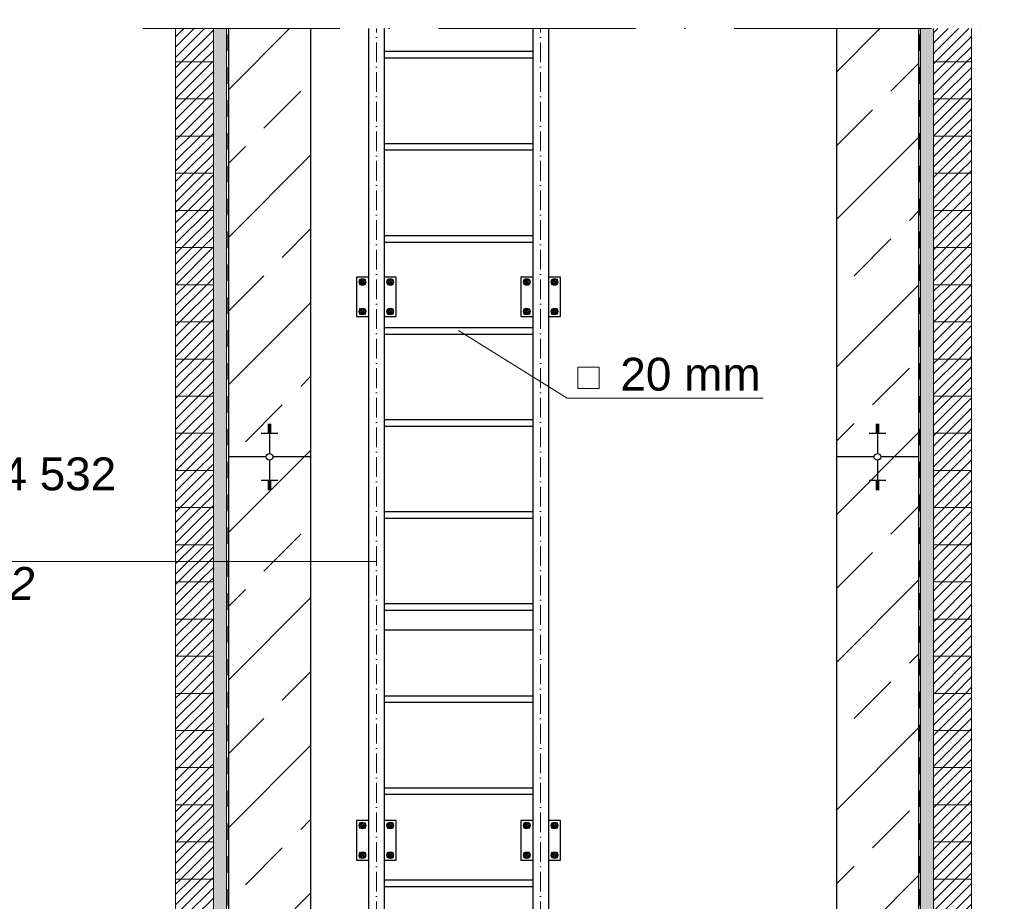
# Model space of a CAD drawing. Header units: millimetres. Extents: x -14064 to 10606674, y -83552 to 74051.
# Tile 108 of 256: x 8000 to 10997, y -20287 to -17605. Entities that reach past the tile are written whole.
import ezdxf

# ---------------------------------------------------------------- set-up
doc = ezdxf.new("R2010")
doc.units = ezdxf.units.MM
doc.linetypes.add('ACAD_ISO10W100', pattern=[18, 12, -3, 0, -3])
doc.linetypes.add('JIS_02_1.0', pattern=[2, 1, -1])
doc.layers.add('Bemaßung', color=7, linetype='Continuous', lineweight=9)
doc.layers.add('Beschriftung', color=7, linetype='Continuous', lineweight=9)
doc.styles.add('LBB3.5M1000', font='isocp.shx', dxfattribs={"height": 3.5})
pattern_1 = [(37.5, (-82682.378, 21858.412), (-0.4000078, 12.2353309), [0, -9.652, 0, -10.795, 0, -10.31875]), (7.5, (-82682.378, 21858.412), (11.238082, 17.9206275), [0, -5.207, 0, -8.6995, 0, -3.33375]), (327.5, (-82690.188, 21858.412), (19.7748093, 0.0359296), [0, -3.175, 0, -11.43, 0, -14.9225]), (317.5, (-82690.188, 21858.412), (19.0889113, 5.573233), [0, -1.5875, 0, -7.493, 0, -8.5725])]
pattern_2 = [(45, (-84081.936, 21858.412), (-15.715448, 15.715448), [])]

msp = doc.modelspace()

# ---------------------------------------------------------------- hatches: boundary and pattern name
h = msp.add_hatch()
h.set_pattern_fill('ANSI33', color=256, scale=50)
h.set_pattern_definition([(45, (-82799.46, 21858.4), (-224.5064, 224.5064), []), (45, (-82574.96, 21858.4), (-224.5064, 224.5064), [158.75, -79.375])])
edge = h.paths.add_edge_path()
edge.add_line((8885.6754, -15091.36532), (8635.6754, -15091.36532))
edge.add_line((8635.6754, -15091.36532), (8635.6754, -16691.36532))
edge.add_line((8635.6754, -16691.36532), (8750.32286, -16691.36532))
edge.add_arc((8760.6754, -16691.36532), 10.35253, 0, 180, ccw=False)
edge.add_line((8771.02793, -16691.36532), (8885.6754, -16691.36532))
edge.add_line((8885.6754, -16691.36532), (8885.6754, -15091.36532))
h.paths.add_polyline_path([(8760.6754, -16619.87128), (8760.6754, -16616.35138), (8755.6754, -16616.35138), (8735.6754, -16619.87128)], flags=16)
h.paths.add_polyline_path([(8755.6754, -16780.45889), (8760.6754, -16780.45889), (8760.6754, -16776.93899), (8755.6754, -16776.93899)], flags=16)
h.paths.add_polyline_path([(8760.6754, -24050.24374), (8760.6754, -24046.72383), (8755.6754, -24046.72383), (8735.6754, -24050.24374)], flags=16)
edge = h.paths.add_edge_path()
edge.add_line((8885.6754, -24121.73778), (8771.02793, -24121.73778))
edge.add_arc((8760.6754, -24121.73778), 10.35253, -180, 0, ccw=False)
edge.add_line((8750.32286, -24121.73778), (8635.6754, -24121.73778))
edge.add_line((8635.6754, -24121.73778), (8635.6754, -26311.36532))
edge.add_line((8635.6754, -26311.36532), (10735.6754, -26311.36532))
edge.add_line((10735.6754, -26311.36532), (10735.6754, -24121.73778))
edge.add_line((10735.6754, -24121.73778), (10621.02793, -24121.73778))
edge.add_arc((10610.6754, -24121.73778), 10.35253, -180, 0, ccw=False)
edge.add_line((10600.32286, -24121.73778), (10485.6754, -24121.73778))
edge.add_line((10485.6754, -24121.73778), (10485.6754, -26011.36532))
edge.add_line((10485.6754, -26011.36532), (10085.6754, -26011.36532))
edge.add_line((10085.6754, -26011.36532), (10085.6754, -25811.36532))
edge.add_line((10085.6754, -25811.36532), (8885.6754, -25811.36532))
edge.add_line((8885.6754, -25811.36532), (8885.6754, -24121.73778))
h.paths.add_polyline_path([(8760.6754, -24217.87115), (8755.6754, -24217.87115), (8755.6754, -24221.39106), (8760.6754, -24221.39106)], flags=16)
h.paths.add_polyline_path([(10610.6754, -24193.23182), (10610.6754, -24196.75173), (10615.6754, -24196.75173), (10635.6754, -24193.23182)], flags=16)
h.paths.add_polyline_path([(10610.6754, -24025.6044), (10615.6754, -24025.6044), (10615.6754, -24022.0845), (10610.6754, -24022.0845)], flags=16)
h.paths.add_polyline_path([(10610.6754, -16762.85937), (10610.6754, -16766.37927), (10615.6754, -16766.37927), (10635.6754, -16762.85937)], flags=16)
edge = h.paths.add_edge_path()
edge.add_line((10735.6754, -15091.36532), (10485.6754, -15091.36532))
edge.add_line((10485.6754, -15091.36532), (10485.6754, -16691.36532))
edge.add_line((10485.6754, -16691.36532), (10600.32286, -16691.36532))
edge.add_arc((10610.6754, -16691.36532), 10.35253, 0, 180, ccw=False)
edge.add_line((10621.02793, -16691.36532), (10735.6754, -16691.36532))
edge.add_line((10735.6754, -16691.36532), (10735.6754, -15091.36532))
h.paths.add_polyline_path([(10615.6754, -16602.27176), (10610.6754, -16602.27176), (10610.6754, -16605.79166), (10615.6754, -16605.79166)], flags=16)
edge = h.paths.add_edge_path()
edge.add_line((8885.6754, -22653.62134), (8635.6754, -22653.62134))
edge.add_line((8635.6754, -22653.62134), (8635.6754, -24121.73778))
edge.add_line((8635.6754, -24121.73778), (8750.32286, -24121.73778))
edge.add_arc((8760.6754, -24121.73778), 10.35253, 0, 180, ccw=False)
edge.add_line((8771.02793, -24121.73778), (8885.6754, -24121.73778))
edge.add_line((8885.6754, -24121.73778), (8885.6754, -22653.62134))
edge = h.paths.add_edge_path()
edge.add_line((10735.6754, -22653.62134), (10485.6754, -22653.62134))
edge.add_line((10485.6754, -22653.62134), (10485.6754, -24121.73778))
edge.add_line((10485.6754, -24121.73778), (10600.32286, -24121.73778))
edge.add_arc((10610.6754, -24121.73778), 10.35253, 0, 180, ccw=False)
edge.add_line((10621.02793, -24121.73778), (10735.6754, -24121.73778))
edge.add_line((10735.6754, -24121.73778), (10735.6754, -22653.62134))
h.paths.add_polyline_path([(10735.6754, -17632.0379), (10485.6754, -17632.0379), (10485.6754, -22599.84387), (10735.6754, -22599.84387)])
edge = h.paths.add_edge_path()
edge.add_line((10485.6754, -17578.26043), (10735.6754, -17578.26043))
edge.add_line((10735.6754, -17578.26043), (10735.6754, -16691.36532))
edge.add_line((10735.6754, -16691.36532), (10621.02793, -16691.36532))
edge.add_arc((10610.6754, -16691.36532), 10.35253, -180, 0, ccw=False)
edge.add_line((10600.32286, -16691.36532), (10485.6754, -16691.36532))
edge.add_line((10485.6754, -16691.36532), (10485.6754, -17578.26043))
h.paths.add_polyline_path([(8885.6754, -17632.0379), (8635.6754, -17632.0379), (8635.6754, -22599.84387), (8885.6754, -22599.84387)])
edge = h.paths.add_edge_path()
edge.add_line((8635.6754, -17578.26043), (8885.6754, -17578.26043))
edge.add_line((8885.6754, -17578.26043), (8885.6754, -16691.36532))
edge.add_line((8885.6754, -16691.36532), (8771.02793, -16691.36532))
edge.add_arc((8760.6754, -16691.36532), 10.35253, -180, 0, ccw=False)
edge.add_line((8750.32286, -16691.36532), (8635.6754, -16691.36532))
edge.add_line((8635.6754, -16691.36532), (8635.6754, -17578.26043))
at = {"lineweight": 5}
h = msp.add_hatch(dxfattribs=at)
h.set_pattern_fill('ANSI31', color=256, scale=7, style=0)
h.set_pattern_definition(pattern_2)
h.paths.add_polyline_path([(8589.6754, -17632.0379), (8474.6754, -17632.0379), (8474.6754, -17733.36532), (8589.6754, -17733.36532)])
h = msp.add_hatch(dxfattribs=at)
h.set_pattern_fill('ANSI31', color=256, scale=7, style=0)
h.set_pattern_definition(pattern_2)
h.paths.add_polyline_path([(10896.6754, -17632.0379), (10781.6754, -17632.0379), (10781.6754, -17733.36532), (10896.6754, -17733.36532)])
h = msp.add_hatch(dxfattribs=at)
h.set_pattern_fill('ANSI31', color=256, scale=7, style=0)
h.set_pattern_definition(pattern_2)
h.paths.add_polyline_path([(8589.6754, -17733.36532), (8474.6754, -17733.36532), (8474.6754, -17846.36532), (8589.6754, -17846.36532)])
h = msp.add_hatch(dxfattribs=at)
h.set_pattern_fill('ANSI31', color=256, scale=7, style=0)
h.set_pattern_definition(pattern_2)
h.paths.add_polyline_path([(10781.6754, -17733.36532), (10896.6754, -17733.36532), (10896.6754, -17846.36532), (10781.6754, -17846.36532)])
h = msp.add_hatch(dxfattribs=at)
h.set_pattern_fill('ANSI31', color=256, scale=7, style=0)
h.set_pattern_definition(pattern_2)
h.paths.add_polyline_path([(8589.6754, -17846.36532), (8474.6754, -17846.36532), (8474.6754, -17959.36532), (8589.6754, -17959.36532)])
h = msp.add_hatch(dxfattribs=at)
h.set_pattern_fill('ANSI31', color=256, scale=7, style=0)
h.set_pattern_definition(pattern_2)
h.paths.add_polyline_path([(10781.6754, -17846.36532), (10896.6754, -17846.36532), (10896.6754, -17959.36532), (10781.6754, -17959.36532)])
h = msp.add_hatch(dxfattribs=at)
h.set_pattern_fill('ANSI31', color=256, scale=7, style=0)
h.set_pattern_definition(pattern_2)
h.paths.add_polyline_path([(8589.6754, -17959.36532), (8474.6754, -17959.36532), (8474.6754, -18072.36532), (8589.6754, -18072.36532)])
h = msp.add_hatch(dxfattribs=at)
h.set_pattern_fill('ANSI31', color=256, scale=7, style=0)
h.set_pattern_definition(pattern_2)
h.paths.add_polyline_path([(10781.6754, -17959.36532), (10896.6754, -17959.36532), (10896.6754, -18072.36532), (10781.6754, -18072.36532)])
h = msp.add_hatch(dxfattribs=at)
h.set_pattern_fill('ANSI31', color=256, scale=7, style=0)
h.set_pattern_definition(pattern_2)
h.paths.add_polyline_path([(8589.6754, -18072.36532), (8474.6754, -18072.36532), (8474.6754, -18185.36532), (8589.6754, -18185.36532)])
h = msp.add_hatch(dxfattribs=at)
h.set_pattern_fill('ANSI31', color=256, scale=7, style=0)
h.set_pattern_definition(pattern_2)
h.paths.add_polyline_path([(10781.6754, -18072.36532), (10896.6754, -18072.36532), (10896.6754, -18185.36532), (10781.6754, -18185.36532)])
h = msp.add_hatch(dxfattribs=at)
h.set_pattern_fill('ANSI31', color=256, scale=7, style=0)
h.set_pattern_definition(pattern_2)
h.paths.add_polyline_path([(8589.6754, -18185.36532), (8474.6754, -18185.36532), (8474.6754, -18298.36532), (8589.6754, -18298.36532)])
h = msp.add_hatch(dxfattribs=at)
h.set_pattern_fill('ANSI31', color=256, scale=7, style=0)
h.set_pattern_definition(pattern_2)
h.paths.add_polyline_path([(10781.6754, -18185.36532), (10896.6754, -18185.36532), (10896.6754, -18298.36532), (10781.6754, -18298.36532)])
h = msp.add_hatch(dxfattribs=at)
h.set_pattern_fill('ANSI31', color=256, scale=7, style=0)
h.set_pattern_definition(pattern_2)
h.paths.add_polyline_path([(8589.6754, -18298.36532), (8474.6754, -18298.36532), (8474.6754, -18411.36532), (8589.6754, -18411.36532)])
h = msp.add_hatch(dxfattribs=at)
h.set_pattern_fill('ANSI31', color=256, scale=7, style=0)
h.set_pattern_definition(pattern_2)
h.paths.add_polyline_path([(10781.6754, -18298.36532), (10896.6754, -18298.36532), (10896.6754, -18411.36532), (10781.6754, -18411.36532)])
h = msp.add_hatch(dxfattribs=at)
h.set_pattern_fill('ANSI31', color=256, scale=7, style=0)
h.set_pattern_definition(pattern_2)
h.paths.add_polyline_path([(8589.6754, -18411.36532), (8474.6754, -18411.36532), (8474.6754, -18524.36532), (8589.6754, -18524.36532)])
h = msp.add_hatch(dxfattribs=at)
h.set_pattern_fill('ANSI31', color=256, scale=7, style=0)
h.set_pattern_definition(pattern_2)
h.paths.add_polyline_path([(10781.6754, -18411.36532), (10896.6754, -18411.36532), (10896.6754, -18524.36532), (10781.6754, -18524.36532)])
h = msp.add_hatch(dxfattribs=at)
h.set_pattern_fill('ANSI31', color=256, scale=7, style=0)
h.set_pattern_definition(pattern_2)
h.paths.add_polyline_path([(8589.6754, -18524.36532), (8474.6754, -18524.36532), (8474.6754, -18637.36532), (8589.6754, -18637.36532)])
h = msp.add_hatch(dxfattribs=at)
h.set_pattern_fill('ANSI31', color=256, scale=7, style=0)
h.set_pattern_definition(pattern_2)
h.paths.add_polyline_path([(10781.6754, -18524.36532), (10896.6754, -18524.36532), (10896.6754, -18637.36532), (10781.6754, -18637.36532)])
h = msp.add_hatch(dxfattribs=at)
h.set_pattern_fill('ANSI31', color=256, scale=7, style=0)
h.set_pattern_definition(pattern_2)
h.paths.add_polyline_path([(8589.6754, -18637.36532), (8474.6754, -18637.36532), (8474.6754, -18750.36532), (8589.6754, -18750.36532)])
h = msp.add_hatch(dxfattribs=at)
h.set_pattern_fill('ANSI31', color=256, scale=7, style=0)
h.set_pattern_definition(pattern_2)
h.paths.add_polyline_path([(10781.6754, -18637.36532), (10896.6754, -18637.36532), (10896.6754, -18750.36532), (10781.6754, -18750.36532)])
h = msp.add_hatch(dxfattribs=at)
h.set_pattern_fill('ANSI31', color=256, scale=7, style=0)
h.set_pattern_definition(pattern_2)
h.paths.add_polyline_path([(8589.6754, -18750.36532), (8474.6754, -18750.36532), (8474.6754, -18863.36532), (8589.6754, -18863.36532)])
h = msp.add_hatch(dxfattribs=at)
h.set_pattern_fill('ANSI31', color=256, scale=7, style=0)
h.set_pattern_definition(pattern_2)
h.paths.add_polyline_path([(10781.6754, -18750.36532), (10896.6754, -18750.36532), (10896.6754, -18863.36532), (10781.6754, -18863.36532)])
h = msp.add_hatch(dxfattribs=at)
h.set_pattern_fill('ANSI31', color=256, scale=7, style=0)
h.set_pattern_definition(pattern_2)
h.paths.add_polyline_path([(8589.6754, -18863.36532), (8474.6754, -18863.36532), (8474.6754, -18976.36532), (8589.6754, -18976.36532)])
h = msp.add_hatch(dxfattribs=at)
h.set_pattern_fill('ANSI31', color=256, scale=7, style=0)
h.set_pattern_definition(pattern_2)
h.paths.add_polyline_path([(10781.6754, -18863.36532), (10896.6754, -18863.36532), (10896.6754, -18976.36532), (10781.6754, -18976.36532)])
h = msp.add_hatch(dxfattribs=at)
h.set_pattern_fill('ANSI31', color=256, scale=7, style=0)
h.set_pattern_definition(pattern_2)
h.paths.add_polyline_path([(8589.6754, -18976.36532), (8474.6754, -18976.36532), (8474.6754, -19089.36532), (8589.6754, -19089.36532)])
h = msp.add_hatch(dxfattribs=at)
h.set_pattern_fill('ANSI31', color=256, scale=7, style=0)
h.set_pattern_definition(pattern_2)
h.paths.add_polyline_path([(10781.6754, -18976.36532), (10896.6754, -18976.36532), (10896.6754, -19089.36532), (10781.6754, -19089.36532)])
h = msp.add_hatch(dxfattribs=at)
h.set_pattern_fill('ANSI31', color=256, scale=7, style=0)
h.set_pattern_definition(pattern_2)
h.paths.add_polyline_path([(8589.6754, -19089.36532), (8474.6754, -19089.36532), (8474.6754, -19202.36532), (8589.6754, -19202.36532)])
h = msp.add_hatch(dxfattribs=at)
h.set_pattern_fill('ANSI31', color=256, scale=7, style=0)
h.set_pattern_definition(pattern_2)
h.paths.add_polyline_path([(10781.6754, -19089.36532), (10896.6754, -19089.36532), (10896.6754, -19202.36532), (10781.6754, -19202.36532)])
h = msp.add_hatch(dxfattribs=at)
h.set_pattern_fill('ANSI31', color=256, scale=7, style=0)
h.set_pattern_definition(pattern_2)
h.paths.add_polyline_path([(8589.6754, -19202.36532), (8474.6754, -19202.36532), (8474.6754, -19315.36532), (8589.6754, -19315.36532)])
h = msp.add_hatch(dxfattribs=at)
h.set_pattern_fill('ANSI31', color=256, scale=7, style=0)
h.set_pattern_definition(pattern_2)
h.paths.add_polyline_path([(10781.6754, -19202.36532), (10896.6754, -19202.36532), (10896.6754, -19315.36532), (10781.6754, -19315.36532)])
h = msp.add_hatch(dxfattribs=at)
h.set_pattern_fill('ANSI31', color=256, scale=7, style=0)
h.set_pattern_definition(pattern_2)
h.paths.add_polyline_path([(8589.6754, -19315.36532), (8474.6754, -19315.36532), (8474.6754, -19428.36532), (8589.6754, -19428.36532)])
h = msp.add_hatch(dxfattribs=at)
h.set_pattern_fill('ANSI31', color=256, scale=7, style=0)
h.set_pattern_definition(pattern_2)
h.paths.add_polyline_path([(10781.6754, -19315.36532), (10896.6754, -19315.36532), (10896.6754, -19428.36532), (10781.6754, -19428.36532)])
h = msp.add_hatch(dxfattribs=at)
h.set_pattern_fill('ANSI31', color=256, scale=7, style=0)
h.set_pattern_definition(pattern_2)
h.paths.add_polyline_path([(8589.6754, -19428.36532), (8474.6754, -19428.36532), (8474.6754, -19541.36532), (8589.6754, -19541.36532)])
h = msp.add_hatch(dxfattribs=at)
h.set_pattern_fill('ANSI31', color=256, scale=7, style=0)
h.set_pattern_definition(pattern_2)
h.paths.add_polyline_path([(10781.6754, -19428.36532), (10896.6754, -19428.36532), (10896.6754, -19541.36532), (10781.6754, -19541.36532)])
h = msp.add_hatch(dxfattribs=at)
h.set_pattern_fill('ANSI31', color=256, scale=7, style=0)
h.set_pattern_definition(pattern_2)
h.paths.add_polyline_path([(8589.6754, -19541.36532), (8474.6754, -19541.36532), (8474.6754, -19654.36532), (8589.6754, -19654.36532)])
h = msp.add_hatch(dxfattribs=at)
h.set_pattern_fill('ANSI31', color=256, scale=7, style=0)
h.set_pattern_definition(pattern_2)
h.paths.add_polyline_path([(10781.6754, -19541.36532), (10896.6754, -19541.36532), (10896.6754, -19654.36532), (10781.6754, -19654.36532)])
h = msp.add_hatch(dxfattribs=at)
h.set_pattern_fill('ANSI31', color=256, scale=7, style=0)
h.set_pattern_definition(pattern_2)
h.paths.add_polyline_path([(8589.6754, -19654.36532), (8474.6754, -19654.36532), (8474.6754, -19767.36532), (8589.6754, -19767.36532)])
h = msp.add_hatch(dxfattribs=at)
h.set_pattern_fill('ANSI31', color=256, scale=7, style=0)
h.set_pattern_definition(pattern_2)
h.paths.add_polyline_path([(10781.6754, -19654.36532), (10896.6754, -19654.36532), (10896.6754, -19767.36532), (10781.6754, -19767.36532)])
h = msp.add_hatch(dxfattribs=at)
h.set_pattern_fill('ANSI31', color=256, scale=7, style=0)
h.set_pattern_definition(pattern_2)
h.paths.add_polyline_path([(8589.6754, -19767.36532), (8474.6754, -19767.36532), (8474.6754, -19880.36532), (8589.6754, -19880.36532)])
h = msp.add_hatch(dxfattribs=at)
h.set_pattern_fill('ANSI31', color=256, scale=7, style=0)
h.set_pattern_definition(pattern_2)
h.paths.add_polyline_path([(10781.6754, -19767.36532), (10896.6754, -19767.36532), (10896.6754, -19880.36532), (10781.6754, -19880.36532)])
h = msp.add_hatch(dxfattribs=at)
h.set_pattern_fill('ANSI31', color=256, scale=7, style=0)
h.set_pattern_definition(pattern_2)
h.paths.add_polyline_path([(8589.6754, -19880.36532), (8474.6754, -19880.36532), (8474.6754, -19993.36532), (8589.6754, -19993.36532)])
h = msp.add_hatch(dxfattribs=at)
h.set_pattern_fill('ANSI31', color=256, scale=7, style=0)
h.set_pattern_definition(pattern_2)
h.paths.add_polyline_path([(10781.6754, -19880.36532), (10896.6754, -19880.36532), (10896.6754, -19993.36532), (10781.6754, -19993.36532)])
h = msp.add_hatch(dxfattribs=at)
h.set_pattern_fill('ANSI31', color=256, scale=7, style=0)
h.set_pattern_definition(pattern_2)
h.paths.add_polyline_path([(8589.6754, -19993.36532), (8474.6754, -19993.36532), (8474.6754, -20106.36532), (8589.6754, -20106.36532)])
h = msp.add_hatch(dxfattribs=at)
h.set_pattern_fill('ANSI31', color=256, scale=7, style=0)
h.set_pattern_definition(pattern_2)
h.paths.add_polyline_path([(10781.6754, -19993.36532), (10896.6754, -19993.36532), (10896.6754, -20106.36532), (10781.6754, -20106.36532)])
h = msp.add_hatch(dxfattribs=at)
h.set_pattern_fill('ANSI31', color=256, scale=7, style=0)
h.set_pattern_definition(pattern_2)
h.paths.add_polyline_path([(8589.6754, -20106.36532), (8474.6754, -20106.36532), (8474.6754, -20219.36532), (8589.6754, -20219.36532)])
h = msp.add_hatch(dxfattribs=at)
h.set_pattern_fill('ANSI31', color=256, scale=7, style=0)
h.set_pattern_definition(pattern_2)
h.paths.add_polyline_path([(10781.6754, -20106.36532), (10896.6754, -20106.36532), (10896.6754, -20219.36532), (10781.6754, -20219.36532)])
h = msp.add_hatch(dxfattribs=at)
h.set_pattern_fill('ANSI31', color=256, scale=7, style=0)
h.set_pattern_definition(pattern_2)
h.paths.add_polyline_path([(8589.6754, -20219.36532), (8474.6754, -20219.36532), (8474.6754, -20332.36532), (8589.6754, -20332.36532)])
h = msp.add_hatch(dxfattribs=at)
h.set_pattern_fill('ANSI31', color=256, scale=7, style=0)
h.set_pattern_definition(pattern_2)
h.paths.add_polyline_path([(10781.6754, -20219.36532), (10896.6754, -20219.36532), (10896.6754, -20332.36532), (10781.6754, -20332.36532)])
at = {"layer": 'Bemaßung', "lineweight": 5}
h = msp.add_hatch(dxfattribs=at)
h.set_pattern_fill('AR-SAND', color=256, scale=0.25)
h.set_pattern_definition(pattern_1)
h.paths.add_polyline_path([(8629.6754, -22653.62134), (8589.6754, -22653.62134), (8589.6754, -26361.36532), (8629.6754, -26361.36532)])
h.paths.add_polyline_path([(8629.6754, -17632.0379), (8589.6754, -17632.0379), (8589.6754, -22599.84387), (8629.6754, -22599.84387)])
h.paths.add_polyline_path([(8589.6754, -17578.26043), (8629.6754, -17578.26043), (8629.6754, -15812.36532), (8589.6754, -15812.36532)])
h = msp.add_hatch(dxfattribs=at)
h.set_pattern_fill('AR-SAND', color=256, scale=0.25)
h.set_pattern_definition(pattern_1)
h.paths.add_polyline_path([(10781.6754, -22653.62134), (10741.6754, -22653.62134), (10741.6754, -26361.36532), (10781.6754, -26361.36532)])
h.paths.add_polyline_path([(10741.6754, -17578.26043), (10781.6754, -17578.26043), (10781.6754, -15812.36532), (10741.6754, -15812.36532)])
h.paths.add_polyline_path([(10781.6754, -17632.0379), (10741.6754, -17632.0379), (10741.6754, -22599.84387), (10781.6754, -22599.84387)])

# ---------------------------------------------------------------- linework, layer by layer
at = {"linetype": 'ACAD_ISO10W100', "lineweight": 18, "ltscale": 50}
msp.add_line((8374.6754, -17632.0379), (10996.6754, -17632.0379), dxfattribs=at)
at = {"lineweight": 9}
for p, q in [((8629.6754, -17632.0379), (8629.6754, -22599.84387)), ((10741.6754, -17632.0379), (10741.6754, -22599.84387)), ((9666.87784, -18756.33377), (9335.6754, -18550.60229)), ((10263.13324, -18756.33377), (9666.87784, -18756.33377))]:
    msp.add_line(p, q, dxfattribs=at)
at = {"linetype": 'JIS_02_1.0', "lineweight": 25, "ltscale": 50}
for p, q in [((8631.6754, -22599.84387), (8631.6754, -17632.0379)), ((10739.6754, -22599.84387), (10739.6754, -17632.0379))]:
    msp.add_line(p, q, dxfattribs=at)
for p, q in [((8635.6754, -17632.0379), (8635.6754, -22599.84387)), ((8885.6754, -17632.0379), (8885.6754, -22599.84387)), ((9061.5254, -17632.0379), (9061.5254, -22599.84387)), ((9109.8254, -17632.0379), (9109.8254, -22599.84387)), ((9561.5254, -17632.0379), (9561.5254, -22599.84387)), ((9609.8254, -17632.0379), (9609.8254, -22599.84387)), ((10485.6754, -17632.0379), (10485.6754, -22599.84387)), ((10735.6754, -17632.0379), (10735.6754, -22599.84387)), ((9109.8254, -17701.36532), (9561.5254, -17701.36532)), ((9109.8254, -17721.36532), (9561.5254, -17721.36532)), ((9109.8254, -17981.36532), (9561.5254, -17981.36532)), ((9109.8254, -18001.36532), (9561.5254, -18001.36532)), ((9109.8254, -18261.36532), (9561.5254, -18261.36532)), ((9109.8254, -18281.36532), (9561.5254, -18281.36532)), ((9109.8254, -18541.36532), (9561.5254, -18541.36532)), ((9109.8254, -18561.36532), (9561.5254, -18561.36532)), ((8755.6754, -18835.16983), (8765.6754, -18835.16983)), ((8755.6754, -18838.68974), (8765.6754, -18838.68974)), ((8755.6754, -18842.20964), (8765.6754, -18842.20964)), ((8755.6754, -18845.72955), (8765.6754, -18845.72955)), ((8760.6754, -18834.82311), (8760.6754, -18924.47058)), ((9109.8254, -18821.36532), (9561.5254, -18821.36532)), ((9109.8254, -18841.36532), (9561.5254, -18841.36532)), ((10605.6754, -18835.16983), (10615.6754, -18835.16983)), ((10605.6754, -18838.68974), (10615.6754, -18838.68974)), ((10605.6754, -18842.20964), (10615.6754, -18842.20964)), ((10605.6754, -18845.72955), (10615.6754, -18845.72955)), ((10610.6754, -18834.82311), (10610.6754, -18924.47058)), ((8735.6754, -18863.32907), (8785.6754, -18863.32907)), ((8755.6754, -18849.24945), (8765.6754, -18849.24945)), ((8755.6754, -18852.76936), (8765.6754, -18852.76936)), ((8755.6754, -18856.28926), (8765.6754, -18856.28926)), ((8755.6754, -18859.80917), (8765.6754, -18859.80917)), ((10585.6754, -18863.32907), (10635.6754, -18863.32907)), ((10605.6754, -18849.24945), (10615.6754, -18849.24945)), ((10605.6754, -18852.76936), (10615.6754, -18852.76936)), ((10605.6754, -18856.28926), (10615.6754, -18856.28926)), ((10605.6754, -18859.80917), (10615.6754, -18859.80917)), ((8750.32286, -18934.82311), (8635.6754, -18934.82311)), ((8885.6754, -18934.82311), (8771.02793, -18934.82311)), ((10600.32286, -18934.82311), (10485.6754, -18934.82311)), ((10735.6754, -18934.82311), (10621.02793, -18934.82311)), ((8760.6754, -18945.17565), (8760.6754, -19034.82311)), ((10610.6754, -18945.17565), (10610.6754, -19034.82311)), ((8735.6754, -19006.31715), (8785.6754, -19006.31715)), ((8755.6754, -19009.83706), (8765.6754, -19009.83706)), ((8755.6754, -19013.35696), (8765.6754, -19013.35696)), ((8755.6754, -19016.87687), (8765.6754, -19016.87687)), ((8755.6754, -19020.39677), (8765.6754, -19020.39677)), ((8755.6754, -19023.91668), (8765.6754, -19023.91668)), ((10585.6754, -19006.31715), (10635.6754, -19006.31715)), ((10605.6754, -19009.83706), (10615.6754, -19009.83706)), ((10605.6754, -19013.35696), (10615.6754, -19013.35696)), ((10605.6754, -19016.87687), (10615.6754, -19016.87687)), ((10605.6754, -19020.39677), (10615.6754, -19020.39677)), ((10605.6754, -19023.91668), (10615.6754, -19023.91668)), ((8755.6754, -19027.43658), (8765.6754, -19027.43658)), ((8755.6754, -19030.95649), (8765.6754, -19030.95649)), ((8755.6754, -19034.47639), (8765.6754, -19034.47639)), ((10605.6754, -19027.43658), (10615.6754, -19027.43658)), ((10605.6754, -19030.95649), (10615.6754, -19030.95649)), ((10605.6754, -19034.47639), (10615.6754, -19034.47639)), ((9109.8254, -19101.36532), (9561.5254, -19101.36532)), ((9109.8254, -19121.36532), (9561.5254, -19121.36532)), ((9109.8254, -19381.36532), (9561.5254, -19381.36532)), ((9109.8254, -19401.36532), (9561.5254, -19401.36532)), ((9109.8254, -19461.36532), (9561.5254, -19461.36532)), ((9109.8254, -19661.36532), (9561.5254, -19661.36532)), ((9109.8254, -19681.36532), (9561.5254, -19681.36532)), ((9109.8254, -19941.36532), (9561.5254, -19941.36532)), ((9109.8254, -19961.36532), (9561.5254, -19961.36532)), ((9109.8254, -20221.36532), (9561.5254, -20221.36532)), ((9109.8254, -20241.36532), (9561.5254, -20241.36532))]:
    msp.add_line(p, q)
at = {"linetype": 'ACAD_ISO10W100', "lineweight": 18, "ltscale": 5}
for p, q in [((9085.6754, -22599.84387), (9085.6754, -17632.0379)), ((9585.6754, -22599.84387), (9585.6754, -17632.0379))]:
    msp.add_line(p, q, dxfattribs=at)
at = {"linetype": 'JIS_02_1.0', "lineweight": 9, "ltscale": 25}
for p, q in [((9034.51038, -18412.12334), (9052.69041, -18393.94331)), ((9034.51038, -18393.94331), (9052.69041, -18412.12334)), ((9136.84041, -18412.12334), (9118.66038, -18393.94331)), ((9136.84041, -18393.94331), (9118.66038, -18412.12334)), ((9534.51038, -18412.12334), (9552.69041, -18393.94331)), ((9534.51038, -18393.94331), (9552.69041, -18412.12334)), ((9636.84041, -18412.12334), (9618.66038, -18393.94331)), ((9636.84041, -18393.94331), (9618.66038, -18412.12334)), ((9034.51038, -18483.94331), (9052.69041, -18502.12334)), ((9034.51038, -18502.12334), (9052.69041, -18483.94331)), ((9136.84041, -18483.94331), (9118.66038, -18502.12334)), ((9136.84041, -18502.12334), (9118.66038, -18483.94331)), ((9534.51038, -18483.94331), (9552.69041, -18502.12334)), ((9534.51038, -18502.12334), (9552.69041, -18483.94331)), ((9636.84041, -18483.94331), (9618.66038, -18502.12334)), ((9636.84041, -18502.12334), (9618.66038, -18483.94331)), ((9034.51038, -20065.45534), (9052.69041, -20047.27531)), ((9034.51038, -20047.27531), (9052.69041, -20065.45534)), ((9136.84041, -20065.45534), (9118.66038, -20047.27531)), ((9136.84041, -20047.27531), (9118.66038, -20065.45534)), ((9534.51038, -20065.45534), (9552.69041, -20047.27531)), ((9534.51038, -20047.27531), (9552.69041, -20065.45534)), ((9636.84041, -20065.45534), (9618.66038, -20047.27531)), ((9636.84041, -20047.27531), (9618.66038, -20065.45534)), ((9034.51038, -20137.27531), (9052.69041, -20155.45534)), ((9034.51038, -20155.45534), (9052.69041, -20137.27531)), ((9136.84041, -20137.27531), (9118.66038, -20155.45534)), ((9136.84041, -20155.45534), (9118.66038, -20137.27531)), ((9534.51038, -20137.27531), (9552.69041, -20155.45534)), ((9534.51038, -20155.45534), (9552.69041, -20137.27531)), ((9636.84041, -20137.27531), (9618.66038, -20155.45534)), ((9636.84041, -20155.45534), (9618.66038, -20137.27531))]:
    msp.add_line(p, q, dxfattribs=at)
at = {"lineweight": 9}
for points in [[(8474.6754, -17632.0379), (8474.6754, -17733.36532), (8589.6754, -17733.36532), (8589.6754, -17632.0379)], [(10896.6754, -17632.0379), (10896.6754, -17733.36532), (10781.6754, -17733.36532), (10781.6754, -17632.0379)], [(8589.6754, -17733.36532), (8474.6754, -17733.36532), (8474.6754, -17846.36532), (8589.6754, -17846.36532), (8589.6754, -17733.36532)], [(10781.6754, -17733.36532), (10896.6754, -17733.36532), (10896.6754, -17846.36532), (10781.6754, -17846.36532), (10781.6754, -17733.36532)], [(8589.6754, -17846.36532), (8474.6754, -17846.36532), (8474.6754, -17959.36532), (8589.6754, -17959.36532), (8589.6754, -17846.36532)], [(10781.6754, -17846.36532), (10896.6754, -17846.36532), (10896.6754, -17959.36532), (10781.6754, -17959.36532), (10781.6754, -17846.36532)], [(8589.6754, -17959.36532), (8474.6754, -17959.36532), (8474.6754, -18072.36532), (8589.6754, -18072.36532), (8589.6754, -17959.36532)], [(10781.6754, -17959.36532), (10896.6754, -17959.36532), (10896.6754, -18072.36532), (10781.6754, -18072.36532), (10781.6754, -17959.36532)], [(8589.6754, -18072.36532), (8474.6754, -18072.36532), (8474.6754, -18185.36532), (8589.6754, -18185.36532), (8589.6754, -18072.36532)], [(10781.6754, -18072.36532), (10896.6754, -18072.36532), (10896.6754, -18185.36532), (10781.6754, -18185.36532), (10781.6754, -18072.36532)], [(8589.6754, -18185.36532), (8474.6754, -18185.36532), (8474.6754, -18298.36532), (8589.6754, -18298.36532), (8589.6754, -18185.36532)], [(10781.6754, -18185.36532), (10896.6754, -18185.36532), (10896.6754, -18298.36532), (10781.6754, -18298.36532), (10781.6754, -18185.36532)], [(8589.6754, -18298.36532), (8474.6754, -18298.36532), (8474.6754, -18411.36532), (8589.6754, -18411.36532), (8589.6754, -18298.36532)], [(10781.6754, -18298.36532), (10896.6754, -18298.36532), (10896.6754, -18411.36532), (10781.6754, -18411.36532), (10781.6754, -18298.36532)], [(8589.6754, -18411.36532), (8474.6754, -18411.36532), (8474.6754, -18524.36532), (8589.6754, -18524.36532), (8589.6754, -18411.36532)], [(10781.6754, -18411.36532), (10896.6754, -18411.36532), (10896.6754, -18524.36532), (10781.6754, -18524.36532), (10781.6754, -18411.36532)], [(8589.6754, -18524.36532), (8474.6754, -18524.36532), (8474.6754, -18637.36532), (8589.6754, -18637.36532), (8589.6754, -18524.36532)], [(10781.6754, -18524.36532), (10896.6754, -18524.36532), (10896.6754, -18637.36532), (10781.6754, -18637.36532), (10781.6754, -18524.36532)], [(8589.6754, -18637.36532), (8474.6754, -18637.36532), (8474.6754, -18750.36532), (8589.6754, -18750.36532), (8589.6754, -18637.36532)], [(10781.6754, -18637.36532), (10896.6754, -18637.36532), (10896.6754, -18750.36532), (10781.6754, -18750.36532), (10781.6754, -18637.36532)], [(8589.6754, -18750.36532), (8474.6754, -18750.36532), (8474.6754, -18863.36532), (8589.6754, -18863.36532), (8589.6754, -18750.36532)], [(10781.6754, -18750.36532), (10896.6754, -18750.36532), (10896.6754, -18863.36532), (10781.6754, -18863.36532), (10781.6754, -18750.36532)], [(8589.6754, -18863.36532), (8474.6754, -18863.36532), (8474.6754, -18976.36532), (8589.6754, -18976.36532), (8589.6754, -18863.36532)], [(10781.6754, -18863.36532), (10896.6754, -18863.36532), (10896.6754, -18976.36532), (10781.6754, -18976.36532), (10781.6754, -18863.36532)], [(8589.6754, -18976.36532), (8474.6754, -18976.36532), (8474.6754, -19089.36532), (8589.6754, -19089.36532), (8589.6754, -18976.36532)], [(10781.6754, -18976.36532), (10896.6754, -18976.36532), (10896.6754, -19089.36532), (10781.6754, -19089.36532), (10781.6754, -18976.36532)], [(8589.6754, -19089.36532), (8474.6754, -19089.36532), (8474.6754, -19202.36532), (8589.6754, -19202.36532), (8589.6754, -19089.36532)], [(10781.6754, -19089.36532), (10896.6754, -19089.36532), (10896.6754, -19202.36532), (10781.6754, -19202.36532), (10781.6754, -19089.36532)], [(8589.6754, -19202.36532), (8474.6754, -19202.36532), (8474.6754, -19315.36532), (8589.6754, -19315.36532), (8589.6754, -19202.36532)], [(10781.6754, -19202.36532), (10896.6754, -19202.36532), (10896.6754, -19315.36532), (10781.6754, -19315.36532), (10781.6754, -19202.36532)], [(8589.6754, -19315.36532), (8474.6754, -19315.36532), (8474.6754, -19428.36532), (8589.6754, -19428.36532), (8589.6754, -19315.36532)], [(10781.6754, -19315.36532), (10896.6754, -19315.36532), (10896.6754, -19428.36532), (10781.6754, -19428.36532), (10781.6754, -19315.36532)], [(8589.6754, -19428.36532), (8474.6754, -19428.36532), (8474.6754, -19541.36532), (8589.6754, -19541.36532), (8589.6754, -19428.36532)], [(10781.6754, -19428.36532), (10896.6754, -19428.36532), (10896.6754, -19541.36532), (10781.6754, -19541.36532), (10781.6754, -19428.36532)], [(8589.6754, -19541.36532), (8474.6754, -19541.36532), (8474.6754, -19654.36532), (8589.6754, -19654.36532), (8589.6754, -19541.36532)], [(10781.6754, -19541.36532), (10896.6754, -19541.36532), (10896.6754, -19654.36532), (10781.6754, -19654.36532), (10781.6754, -19541.36532)], [(8589.6754, -19654.36532), (8474.6754, -19654.36532), (8474.6754, -19767.36532), (8589.6754, -19767.36532), (8589.6754, -19654.36532)], [(10781.6754, -19654.36532), (10896.6754, -19654.36532), (10896.6754, -19767.36532), (10781.6754, -19767.36532), (10781.6754, -19654.36532)], [(8589.6754, -19767.36532), (8474.6754, -19767.36532), (8474.6754, -19880.36532), (8589.6754, -19880.36532), (8589.6754, -19767.36532)], [(10781.6754, -19767.36532), (10896.6754, -19767.36532), (10896.6754, -19880.36532), (10781.6754, -19880.36532), (10781.6754, -19767.36532)], [(8589.6754, -19880.36532), (8474.6754, -19880.36532), (8474.6754, -19993.36532), (8589.6754, -19993.36532), (8589.6754, -19880.36532)], [(10781.6754, -19880.36532), (10896.6754, -19880.36532), (10896.6754, -19993.36532), (10781.6754, -19993.36532), (10781.6754, -19880.36532)], [(8589.6754, -19993.36532), (8474.6754, -19993.36532), (8474.6754, -20106.36532), (8589.6754, -20106.36532), (8589.6754, -19993.36532)], [(10781.6754, -19993.36532), (10896.6754, -19993.36532), (10896.6754, -20106.36532), (10781.6754, -20106.36532), (10781.6754, -19993.36532)], [(8589.6754, -20106.36532), (8474.6754, -20106.36532), (8474.6754, -20219.36532), (8589.6754, -20219.36532), (8589.6754, -20106.36532)], [(8589.6754, -20219.36532), (8474.6754, -20219.36532), (8474.6754, -20332.36532), (8589.6754, -20332.36532), (8589.6754, -20219.36532)], [(10781.6754, -20219.36532), (10896.6754, -20219.36532), (10896.6754, -20332.36532), (10781.6754, -20332.36532), (10781.6754, -20219.36532)]]:
    msp.add_lwpolyline(points, dxfattribs=at)
for points in [[(9061.5254, -18388.03332), (9025.6754, -18388.03332), (9025.6754, -18508.03332), (9061.5254, -18508.03332)], [(9109.8254, -18508.03332), (9145.6754, -18508.03332), (9145.6754, -18388.03332), (9109.8254, -18388.03332)], [(9561.5254, -18388.03332), (9525.6754, -18388.03332), (9525.6754, -18508.03332), (9561.5254, -18508.03332)], [(9609.8254, -18508.03332), (9645.6754, -18508.03332), (9645.6754, -18388.03332), (9609.8254, -18388.03332)], [(9061.5254, -20041.36532), (9025.6754, -20041.36532), (9025.6754, -20161.36532), (9061.5254, -20161.36532)], [(9109.8254, -20161.36532), (9145.6754, -20161.36532), (9145.6754, -20041.36532), (9109.8254, -20041.36532)], [(9561.5254, -20041.36532), (9525.6754, -20041.36532), (9525.6754, -20161.36532), (9561.5254, -20161.36532)], [(9609.8254, -20161.36532), (9645.6754, -20161.36532), (9645.6754, -20041.36532), (9609.8254, -20041.36532)]]:
    msp.add_lwpolyline(points)
at = {"linetype": 'JIS_02_1.0', "lineweight": 9, "ltscale": 25}
for points in [[(9037.73283, -18396.81527), (9034.894, -18404.87961), (9040.76157, -18411.09766), (9049.46796, -18409.25138), (9052.30679, -18401.18704), (9046.43922, -18394.96899)], [(9133.61796, -18396.81527), (9136.45679, -18404.87961), (9130.58922, -18411.09766), (9121.88283, -18409.25138), (9119.044, -18401.18704), (9124.91157, -18394.96899)], [(9537.73283, -18396.81527), (9534.894, -18404.87961), (9540.76157, -18411.09766), (9549.46796, -18409.25138), (9552.30679, -18401.18704), (9546.43922, -18394.96899)], [(9633.61796, -18396.81527), (9636.45679, -18404.87961), (9630.58922, -18411.09766), (9621.88283, -18409.25138), (9619.044, -18401.18704), (9624.91157, -18394.96899)], [(9037.73283, -18499.25138), (9034.894, -18491.18704), (9040.76157, -18484.96899), (9049.46796, -18486.81527), (9052.30679, -18494.87961), (9046.43922, -18501.09766)], [(9133.61796, -18499.25138), (9136.45679, -18491.18704), (9130.58922, -18484.96899), (9121.88283, -18486.81527), (9119.044, -18494.87961), (9124.91157, -18501.09766)], [(9537.73283, -18499.25138), (9534.894, -18491.18704), (9540.76157, -18484.96899), (9549.46796, -18486.81527), (9552.30679, -18494.87961), (9546.43922, -18501.09766)], [(9633.61796, -18499.25138), (9636.45679, -18491.18704), (9630.58922, -18484.96899), (9621.88283, -18486.81527), (9619.044, -18494.87961), (9624.91157, -18501.09766)], [(9037.73283, -20050.14727), (9034.894, -20058.21161), (9040.76157, -20064.42966), (9049.46796, -20062.58338), (9052.30679, -20054.51904), (9046.43922, -20048.30099)], [(9133.61796, -20050.14727), (9136.45679, -20058.21161), (9130.58922, -20064.42966), (9121.88283, -20062.58338), (9119.044, -20054.51904), (9124.91157, -20048.30099)], [(9537.73283, -20050.14727), (9534.894, -20058.21161), (9540.76157, -20064.42966), (9549.46796, -20062.58338), (9552.30679, -20054.51904), (9546.43922, -20048.30099)], [(9633.61796, -20050.14727), (9636.45679, -20058.21161), (9630.58922, -20064.42966), (9621.88283, -20062.58338), (9619.044, -20054.51904), (9624.91157, -20048.30099)], [(9037.73283, -20152.58338), (9034.894, -20144.51904), (9040.76157, -20138.30099), (9049.46796, -20140.14727), (9052.30679, -20148.21161), (9046.43922, -20154.42966)], [(9133.61796, -20152.58338), (9136.45679, -20144.51904), (9130.58922, -20138.30099), (9121.88283, -20140.14727), (9119.044, -20148.21161), (9124.91157, -20154.42966)], [(9537.73283, -20152.58338), (9534.894, -20144.51904), (9540.76157, -20138.30099), (9549.46796, -20140.14727), (9552.30679, -20148.21161), (9546.43922, -20154.42966)], [(9633.61796, -20152.58338), (9636.45679, -20144.51904), (9630.58922, -20138.30099), (9621.88283, -20140.14727), (9619.044, -20148.21161), (9624.91157, -20154.42966)]]:
    msp.add_lwpolyline(points, close=True, dxfattribs=at)
at = {"lineweight": 9, "elevation": -475.00001}
msp.add_lwpolyline([(6362.89959, -19252.8097), (9085.6754, -19252.8097)], dxfattribs=at)
at = {"lineweight": 5}
msp.add_lwpolyline([(10781.6754, -20106.36532), (10896.6754, -20106.36532), (10896.6754, -20219.36532), (10781.6754, -20219.36532), (10781.6754, -20106.36532)], dxfattribs=at)
for centre, radius in [((9043.6004, -18403.03332), 10), ((9127.7504, -18403.03332), 10), ((9543.6004, -18403.03332), 10), ((9627.7504, -18403.03332), 10), ((9043.6004, -18493.03332), 10), ((9127.7504, -18493.03332), 10), ((9543.6004, -18493.03332), 10), ((9627.7504, -18493.03332), 10), ((8760.6754, -18934.82311), 10.35253), ((10610.6754, -18934.82311), 10.35253), ((9043.6004, -20056.36532), 10), ((9127.7504, -20056.36532), 10), ((9543.6004, -20056.36532), 10), ((9627.7504, -20056.36532), 10), ((9043.6004, -20146.36532), 10), ((9127.7504, -20146.36532), 10), ((9543.6004, -20146.36532), 10), ((9627.7504, -20146.36532), 10)]:
    msp.add_circle(centre, radius)
at = {"color": 253, "linetype": 'JIS_02_1.0', "lineweight": 9, "ltscale": 2}
for centre in [(9043.6004, -18403.03332), (9127.7504, -18403.03332), (9543.6004, -18403.03332), (9627.7504, -18403.03332), (9043.6004, -18493.03332), (9127.7504, -18493.03332), (9543.6004, -18493.03332), (9627.7504, -18493.03332), (9043.6004, -20056.36532), (9127.7504, -20056.36532), (9543.6004, -20056.36532), (9627.7504, -20056.36532), (9043.6004, -20146.36532), (9127.7504, -20146.36532), (9543.6004, -20146.36532), (9627.7504, -20146.36532)]:
    msp.add_circle(centre, 5.25, dxfattribs=at)
at = {"linetype": 'JIS_02_1.0', "lineweight": 9, "ltscale": 25}
for centre in [(9043.6004, -18403.03332), (9127.7504, -18403.03332), (9543.6004, -18403.03332), (9627.7504, -18403.03332), (9043.6004, -18493.03332), (9127.7504, -18493.03332), (9543.6004, -18493.03332), (9627.7504, -18493.03332), (9043.6004, -20056.36532), (9127.7504, -20056.36532), (9543.6004, -20056.36532), (9627.7504, -20056.36532), (9043.6004, -20146.36532), (9127.7504, -20146.36532), (9543.6004, -20146.36532), (9627.7504, -20146.36532)]:
    msp.add_circle(centre, 5, dxfattribs=at)
at = {"layer": 'Bemaßung'}
msp.add_lwpolyline([(9698.95269, -18727.12389), (9764.11757, -18727.12389), (9764.11757, -18661.95901), (9698.95269, -18661.95901)], close=True, dxfattribs=at)

# ---------------------------------------------------------------- texts
at = {"layer": 'Beschriftung', "char_height": 100, "attachment_point": 1, "style": 'LBB3.5M1000'}
for s, insert, width in [('{\\fArial|b0|i0|c0|p34;20 mm}', (9828.17214, -18633.49403, -475.00001), 3120.7263023), ('{\\fArial|b0|i0|c0|p34;LADDER ACC. TO DIN 24 532\\P%%C48,3 x 3,6 mm\\P\\fArial|b0|i1|c0|p34;LEITER NACH DIN 24 532}', (6376.81643, -18936.72226, -475.00001), 2018.0437927)]:
    msp.add_mtext(s, dxfattribs=dict(at, insert=insert, width=width))

doc.saveas('drawing.dxf')
